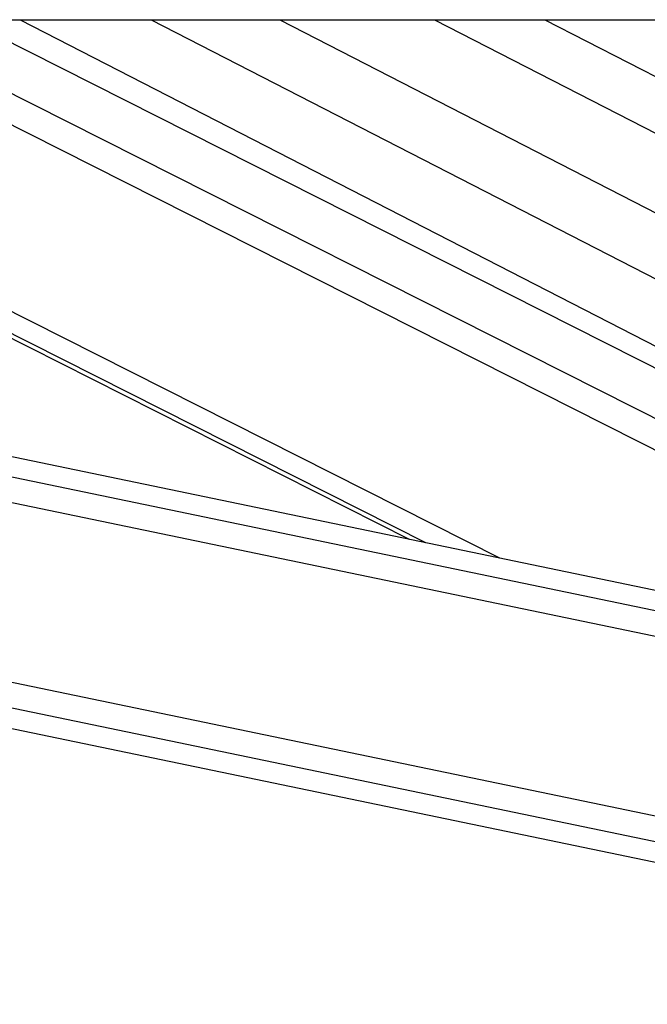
# Model space of a CAD drawing. Header units: millimetres. Extents: x 20 to 20084, y 40 to 15282.
# Tile 33 of 93: x 8974 to 9096, y 5847 to 6040. Entities that reach past the tile are written whole.
import ezdxf

# ---------------------------------------------------------------- set-up
doc = ezdxf.new("R2010")
doc.units = ezdxf.units.MM
doc.header["$LTSCALE"] = 2
doc.layers.add('COMPONENT_GEOMETRY', color=7, linetype='Continuous')
doc.styles.add('SLDTEXTSTYLE0', font='TXT', dxfattribs={"width": 0.75})
doc.dimstyles.new('SLDDIMSTYLE0', dxfattribs={"dimtxt": 100, "dimasz": 6.604, "dimexe": 0, "dimexo": 0.0625, "dimgap": 25, "dimtad": 0, "dimtih": 1, "dimtoh": 1, "dimdec": 1, "dimrnd": 1e-09, "dimzin": 12, "dimdsep": 46, "dimtxsty": 'SLDTEXTSTYLE0', "dimsah": 1, "dimcen": 0.09, "dimadec": 0, "dimazin": 3, "dimtfac": 1, "dimtdec": 1, "dimtofl": 0, "dimtmove": 0, "dimatfit": 3, "dimfxl": 1, "dimfrac": 2, "dimtolj": 1, "dimtzin": 12, "dimarcsym": 0})

# ---------------------------------------------------------------- blocks, each defined once
blk = doc.blocks.new('_D_5')
at = {"layer": 'COMPONENT_GEOMETRY', "color": 7}
for p, q in [((10830.42, 6039.57), (10830.42, 3944.92)), ((10630.35, 3924.61), (10599.88, 3924.61)), ((10599.88, 3924.61), (10599.88, 3765.86)), ((11030.49, 3924.61), (11060.96, 3924.61)), ((11060.96, 3924.61), (11060.96, 3765.86)), ((10599.88, 3765.86), (10630.35, 3765.86)), ((11060.96, 3765.86), (11030.49, 3765.86)), ((10830.42, 1521.6), (10830.42, 3616.24)), ((6833.18, 1521.6), (10836.77, 1521.6))]:
    blk.add_line(p, q, dxfattribs=at)
for points in [[(10830.42, 6039.57), (10829.4, 6032.97), (10831.44, 6032.97)], [(10830.42, 1521.6), (10831.44, 1528.2), (10829.4, 1528.2)]]:
    blk.add_solid(points, dxfattribs=at)
at = {"layer": 'COMPONENT_GEOMETRY', "color": 7, "char_height": 100, "attachment_point": 1, "style": 'SLDTEXTSTYLE0'}
for s, insert in [('7\'4.94"', (10630.35, 3894.77)), ('2259mm', (10557.64, 3745.15))]:
    blk.add_mtext(s, dxfattribs=dict(at, insert=insert))

msp = doc.modelspace()

# ---------------------------------------------------------------- linework, layer by layer
at = {"color": 7, "linetype": 'Continuous', "lineweight": 25}
for p, q in [((6758.09, 6039.57), (9298.01, 6039.57)), ((8304.93, 6039.57), (9147.34, 5864.6)), ((9157.91, 5915.51), (8560.63, 6039.57)), ((8848.44, 6039.57), (9049.68, 5937.99)), ((9202.97, 5918.36), (8962.84, 6039.57)), ((8973.57, 6039.57), (9236.03, 5904.69)), ((9024.38, 6039.57), (9284.98, 5905.65))]:
    msp.add_line(p, q, dxfattribs=at)
at = {"color": 8, "linetype": 'Continuous', "lineweight": 25}
for p, q in [((9148.13, 5868.4), (8324.03, 6039.57)), ((9149.13, 5873.22), (8348.23, 6039.57)), ((9156.12, 5906.85), (8517.14, 6039.57)), ((9157.12, 5911.67), (8541.36, 6039.57)), ((9052.92, 5937.32), (8850.35, 6039.57)), ((9067.4, 5934.31), (8858.87, 6039.57)), ((9188.27, 5909.75), (8931.08, 6039.57)), ((9192.68, 5913.67), (8943.26, 6039.57)), ((8999.25, 6039.57), (9247.88, 5911.8)), ((9054.61, 6039.57), (9284.96, 5921.2)), ((9076.22, 6039.57), (9284.94, 5932.31))]:
    msp.add_line(p, q, dxfattribs=at)

# ---------------------------------------------------------------- dimensions: what is measured, and where the dimension line sits
at = {"layer": 'COMPONENT_GEOMETRY', "color": 7}
dim = msp.add_linear_dim(base=(10830.42, 6039.57), p1=(6830.64, 1521.6), p2=(11866.66, 6039.57), angle=90, dimstyle='SLDDIMSTYLE0', dxfattribs=at)
dim.commit()
dim.dimension.update_dxf_attribs({"geometry": '_D_5', "text_midpoint": (10830.42, 3780.58), "dimtype": 160})

doc.saveas('drawing.dxf')
